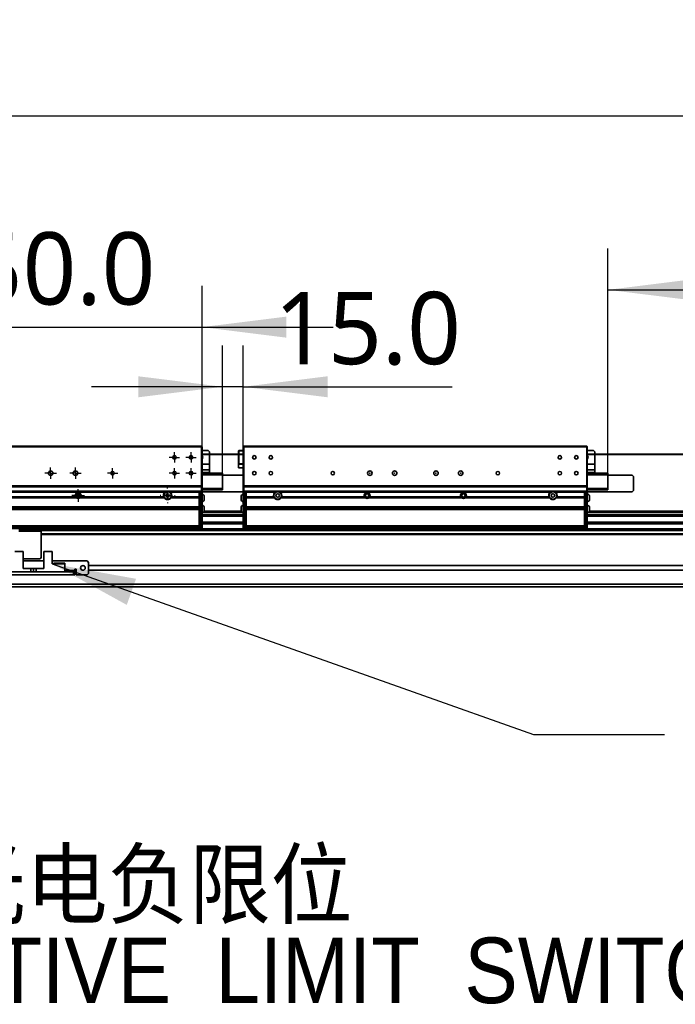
# Model space of a CAD drawing. Header units: millimetres. Extents: x 75 to 6266, y 75 to 4380.
# Tile 6 of 24: x 790 to 1267, y 2049 to 2764. Entities that reach past the tile are written whole.
import ezdxf

# ---------------------------------------------------------------- set-up
doc = ezdxf.new("R2010")
doc.units = ezdxf.units.MM
doc.header["$LTSCALE"] = 15
doc.layers.add('黑色实线', color=7, linetype='Continuous')
doc.styles.add('SLDTEXTSTYLE0', font='GOTHIC.TTF', dxfattribs={"width": 0.913, "bigfont": 'bigfont'})
doc.styles.add('SLDTEXTSTYLE1', font='GOTHIC.TTF', dxfattribs={"width": 0.913})
doc.styles.add('SLDTEXTSTYLE9', font='MSYH.TTC')
doc.styles.get("Standard").update_dxf_attribs({"font": 'MSYH.TTC'})
doc.dimstyles.new('SLDDIMSTYLE0', dxfattribs={"dimtxt": 52.5, "dimasz": 61.2, "dimexe": 0, "dimexo": 0.0625, "dimgap": 13.125, "dimtad": 2, "dimrnd": 1e-09, "dimzin": 4, "dimdsep": 46, "dimtxsty": 'SLDTEXTSTYLE9', "dimsah": 1, "dimcen": 0.09, "dimadec": 0, "dimazin": 1, "dimtfac": 1, "dimtmove": 0, "dimatfit": 0, "dimfxl": 0, "dimfrac": 2, "dimtolj": 1, "dimtzin": 12, "dimarcsym": 0})
doc.dimstyles.new('SLDDIMSTYLE2', dxfattribs={"dimtxt": 0.18, "dimasz": 61.2, "dimexe": 0, "dimexo": 0.0625, "dimgap": 0, "dimtad": 0, "dimtih": 1, "dimtoh": 1, "dimdec": 0, "dimrnd": 1e-09, "dimzin": 0, "dimdsep": 46, "dimtxsty": 'Standard', "dimsah": 1, "dimcen": 0.09, "dimadec": 0, "dimazin": 0, "dimtfac": 61.2, "dimtdec": 0, "dimtofl": 0, "dimtmove": 0, "dimatfit": 3, "dimfxl": 0, "dimfrac": 2, "dimtolj": 1, "dimtzin": 0, "dimarcsym": 0})
doc.dimstyles.new('SLDDIMSTYLE3', dxfattribs={"dimtxt": 52.5, "dimasz": 61.2, "dimexe": 0, "dimexo": 0.0625, "dimgap": 13.125, "dimtad": 2, "dimrnd": 1e-09, "dimzin": 4, "dimdsep": 46, "dimtxsty": 'SLDTEXTSTYLE9', "dimsah": 1, "dimcen": 0.09, "dimadec": 0, "dimazin": 1, "dimtfac": 1, "dimtofl": 0, "dimtmove": 0, "dimatfit": 3, "dimfxl": 0, "dimfrac": 2, "dimtolj": 1, "dimtzin": 12, "dimarcsym": 0})

# ---------------------------------------------------------------- blocks, each defined once
blk = doc.blocks.new('_D_7')
at = {"layer": '黑色实线', "color": 7}
for p, q in [((672.95, 2424.17), (672.95, 2571.22)), ((922.95, 2424.17), (922.95, 2571.22)), ((672.95, 2541.22), (577.7, 2541.22)), ((672.95, 2541.22), (922.95, 2541.22)), ((922.95, 2541.22), (1018.2, 2541.22))]:
    blk.add_line(p, q, dxfattribs=at)
for points in [[(672.95, 2541.22), (611.75, 2548.84), (611.75, 2533.6)], [(922.95, 2541.22), (984.15, 2533.6), (984.15, 2548.84)]]:
    blk.add_solid(points, dxfattribs=at)
at = {"layer": '黑色实线', "color": 7, "insert": (714.32, 2610.11), "char_height": 52.5, "attachment_point": 1, "style": 'SLDTEXTSTYLE9'}
blk.add_mtext('250.0', dxfattribs=at)
blk = doc.blocks.new('_D_8')
at = {"layer": '黑色实线', "color": 7}
for p, q in [((1217.95, 2434.07), (1217.95, 2598.32)), ((4152.95, 2454.37), (4152.95, 2598.32)), ((1217.95, 2568.32), (4152.95, 2568.32))]:
    blk.add_line(p, q, dxfattribs=at)
for points in [[(1217.95, 2568.32), (1279.15, 2560.7), (1279.15, 2575.94)], [(4152.95, 2568.32), (4091.75, 2575.94), (4091.75, 2560.7)]]:
    blk.add_solid(points, dxfattribs=at)
at = {"layer": '黑色实线', "color": 7, "char_height": 52.5, "attachment_point": 1, "style": 'SLDTEXTSTYLE9'}
for s, insert in [('=T/2+15', (2650.86, 2637.2)), ('2935.0', (2445.67, 2637.2))]:
    blk.add_mtext(s, dxfattribs=dict(at, insert=insert))
blk = doc.blocks.new('_D_10')
at = {"layer": '黑色实线', "color": 7}
for p, q in [((627.95, 2448.67), (627.95, 2724.67)), ((4447.95, 2448.67), (4447.95, 2724.67)), ((627.95, 2694.67), (4447.95, 2694.67))]:
    blk.add_line(p, q, dxfattribs=at)
for points in [[(627.95, 2694.67), (689.15, 2687.05), (689.15, 2702.29)], [(4447.95, 2694.67), (4386.75, 2702.29), (4386.75, 2687.05)]]:
    blk.add_solid(points, dxfattribs=at)
at = {"layer": '黑色实线', "color": 7, "insert": (2435.36, 2763.56), "char_height": 52.5, "attachment_point": 1, "style": 'SLDTEXTSTYLE9'}
blk.add_mtext('3820.0', dxfattribs=at)
blk = doc.blocks.new('_D_11')
at = {"layer": '黑色实线', "color": 7}
for p, q in [((937.95, 2435.07), (937.95, 2527.91)), ((952.95, 2420.67), (952.95, 2527.91)), ((937.95, 2497.91), (842.7, 2497.91)), ((952.95, 2497.91), (937.95, 2497.91)), ((952.95, 2497.91), (1104.84, 2497.91))]:
    blk.add_line(p, q, dxfattribs=at)
for points in [[(937.95, 2497.91), (876.75, 2505.53), (876.75, 2490.29)], [(952.95, 2497.91), (1014.15, 2490.29), (1014.15, 2505.53)]]:
    blk.add_solid(points, dxfattribs=at)
at = {"layer": '黑色实线', "color": 7, "insert": (975.49, 2566.8), "char_height": 52.5, "attachment_point": 1, "style": 'SLDTEXTSTYLE9'}
blk.add_mtext('15.0', dxfattribs=at)
blk = doc.blocks.new('SW_NOTE_0_10')
at = {"layer": '黑色实线', "color": 0, "char_height": 47.625, "attachment_point": 1}
for s, insert, style in [('        光电负限位', (9.05, 23.23), 'SLDTEXTSTYLE0'), ('NEGATIVE  LIMIT  SWITCH', (9.05, -39.39), 'SLDTEXTSTYLE1')]:
    blk.add_mtext(s, dxfattribs=dict(at, insert=insert, style=style))
blk = doc.blocks.new('SW_CENTERMARKSYMBOL_18')
at = {"layer": '黑色实线', "color": 0}
for p, q in [((-2.5, 0), (-4.567, 0)), ((0, 0), (-2.5, 0)), ((0, 2.5), (0, 4.567)), ((0, 0), (0, 2.5)), ((0, 0), (0, -2.5)), ((0, 0), (2.5, 0)), ((2.5, 0), (4.567, 0)), ((0, -2.5), (0, -4.567))]:
    blk.add_line(p, q, dxfattribs=at)
blk = doc.blocks.new('SW_CENTERMARKSYMBOL_19')
at = {"layer": '黑色实线', "color": 0}
for p, q in [((-5, 0), (-5.5, 0)), ((0, 0), (-2.5, 0)), ((0, 5), (0, 5.5)), ((0, 0), (0, 2.5)), ((0, 0), (0, -2.5)), ((0, 0), (2.5, 0)), ((5, 0), (5.5, 0)), ((0, -5), (0, -5.5))]:
    blk.add_line(p, q, dxfattribs=at)
blk = doc.blocks.new('SW_CENTERMARKSYMBOL_24')
at = {"layer": '黑色实线', "color": 0}
for p, q in [((-2.5, 0), (-3.75, 0)), ((0, 0), (-2.5, 0)), ((0, 2.5), (0, 3.75)), ((0, 0), (0, 2.5)), ((0, 0), (0, -2.5)), ((0, 0), (2.5, 0)), ((2.5, 0), (3.75, 0)), ((0, -2.5), (0, -3.75))]:
    blk.add_line(p, q, dxfattribs=at)
blk = doc.blocks.new('SW_CENTERMARKSYMBOL_25')
at = {"layer": '黑色实线', "color": 0}
for p, q in [((-2.5, 0), (-3.75, 0)), ((0, 0), (-2.5, 0)), ((0, 2.5), (0, 3.75)), ((0, 0), (0, 2.5)), ((0, 0), (0, -2.5)), ((0, 0), (2.5, 0)), ((2.5, 0), (3.75, 0)), ((0, -2.5), (0, -3.75))]:
    blk.add_line(p, q, dxfattribs=at)
blk = doc.blocks.new('SW_CENTERMARKSYMBOL_28')
at = {"layer": '黑色实线', "color": 0}
for p, q in [((-2.5, 0), (-4.15, 0)), ((0, 0), (-2.5, 0)), ((0, 2.5), (0, 4.15)), ((0, 0), (0, 2.5)), ((0, 0), (0, -2.5)), ((0, 0), (2.5, 0)), ((2.5, 0), (4.15, 0)), ((0, -2.5), (0, -4.15))]:
    blk.add_line(p, q, dxfattribs=at)
blk = doc.blocks.new('SW_CENTERMARKSYMBOL_29')
at = {"layer": '黑色实线', "color": 0}
for p, q in [((-2.5, 0), (-4.15, 0)), ((0, 0), (-2.5, 0)), ((0, 2.5), (0, 4.15)), ((0, 0), (0, 2.5)), ((0, 0), (0, -2.5)), ((0, 0), (2.5, 0)), ((2.5, 0), (4.15, 0)), ((0, -2.5), (0, -4.15))]:
    blk.add_line(p, q, dxfattribs=at)
blk = doc.blocks.new('SW_CENTERMARKSYMBOL_32')
at = {"layer": '黑色实线', "color": 0}
for p, q in [((-2.5, 0), (-3.75, 0)), ((0, 0), (-2.5, 0)), ((0, 2.5), (0, 3.75)), ((0, 0), (0, 2.5)), ((0, 0), (0, -2.5)), ((0, 0), (2.5, 0)), ((2.5, 0), (3.75, 0)), ((0, -2.5), (0, -3.75))]:
    blk.add_line(p, q, dxfattribs=at)
blk = doc.blocks.new('SW_CENTERMARKSYMBOL_33')
at = {"layer": '黑色实线', "color": 0}
for p, q in [((-2.5, 0), (-3.75, 0)), ((0, 0), (-2.5, 0)), ((0, 2.5), (0, 3.75)), ((0, 0), (0, 2.5)), ((0, 0), (0, -2.5)), ((0, 0), (2.5, 0)), ((2.5, 0), (3.75, 0)), ((0, -2.5), (0, -3.75))]:
    blk.add_line(p, q, dxfattribs=at)
blk = doc.blocks.new('SW_CENTERMARKSYMBOL_35')
at = {"layer": '黑色实线', "color": 0}
for p, q in [((-2.5, 0), (-3.75, 0)), ((0, 0), (-2.5, 0)), ((0, 2.5), (0, 3.75)), ((0, 0), (0, 2.5)), ((0, 0), (0, -2.5)), ((0, 0), (2.5, 0)), ((2.5, 0), (3.75, 0)), ((0, -2.5), (0, -3.75))]:
    blk.add_line(p, q, dxfattribs=at)

msp = doc.modelspace()

# ---------------------------------------------------------------- linework, layer by layer
at = {"color": 7, "linetype": 'Continuous', "lineweight": 35}
for p, q in [((673.255009, 2454.6706116), (922.6549094, 2454.6706116)), ((922.6549094, 2454.3706139), (673.255009, 2454.3706139)), ((922.6549094, 2454.3706139), (922.6549094, 2454.6706116)), ((922.9549592, 2454.3706139), (922.6549094, 2454.6706116)), ((922.6549094, 2426.0706117), (922.6549094, 2454.3706139)), ((922.6549094, 2454.3706139), (922.9549592, 2454.3706139)), ((922.9549592, 2454.3706139), (922.9549592, 2426.3030698)), ((953.2549803, 2454.6706116), (952.9549306, 2454.3706139)), ((952.9549306, 2426.3030698), (952.9549306, 2454.3706139)), ((953.2549803, 2454.3706139), (952.9549306, 2454.3706139)), ((953.2549803, 2454.3706139), (953.2549803, 2454.6706116)), ((953.2549803, 2454.6706116), (1202.655, 2454.6706116)), ((953.2549803, 2454.3706139), (953.2549803, 2426.0706117)), ((1202.655, 2454.3706139), (953.2549803, 2454.3706139)), ((1202.655, 2454.3706139), (1202.655, 2454.6706116)), ((1202.9549306, 2454.3706139), (1202.655, 2454.6706116)), ((1202.655, 2426.0706117), (1202.655, 2454.3706139)), ((1202.655, 2454.3706139), (1202.9549306, 2454.3706139)), ((1202.9549306, 2454.3706139), (1202.9549306, 2426.3030698)), ((927.4549906, 2451.6706129), (922.9549592, 2451.6706129)), ((922.9549592, 2448.8706177), (952.9549306, 2448.8706177)), ((922.9549592, 2448.6706143), (952.9549306, 2448.6706143)), ((928.4549182, 2450.6706184), (927.4549906, 2451.6706129)), ((928.4549182, 2450.6706184), (928.4549182, 2448.8706177)), ((928.4549182, 2448.6706143), (928.4549182, 2441.6497459)), ((949.4549458, 2451.3706153), (949.7549956, 2451.6706129)), ((949.4549458, 2451.3706153), (949.7549956, 2451.2463545)), ((949.4549458, 2448.8706177), (949.4549458, 2451.3706153)), ((949.4549458, 2441.9706126), (949.4549458, 2448.6706143)), ((949.7549956, 2451.6706129), (952.9549306, 2451.6706129)), ((949.7549956, 2451.6706129), (949.8792117, 2451.3706153)), ((949.8792117, 2451.3706153), (949.7549956, 2451.2463545)), ((949.7549956, 2451.2463545), (949.7549956, 2448.8706177)), ((949.7549956, 2448.6706143), (949.7549956, 2442.0948809)), ((952.9549306, 2451.3706153), (949.8792117, 2451.3706153)), ((1207.454962, 2451.6706129), (1202.9549306, 2451.6706129)), ((1202.9549306, 2448.8706177), (4152.9549783, 2448.8706177)), ((1202.9549306, 2448.6706143), (4152.9549783, 2448.6706143)), ((1208.4550088, 2450.6706184), (1207.454962, 2451.6706129)), ((1208.4550088, 2450.6706184), (1208.4550088, 2448.8706177)), ((1208.4550088, 2448.6706143), (1208.4550088, 2441.6497459)), ((928.4549182, 2441.6497459), (928.4549182, 2437.6636555)), ((949.4549458, 2441.9706126), (949.7549956, 2442.0948809)), ((949.7549956, 2441.670615), (949.4549458, 2441.9706126)), ((949.4549458, 2441.670615), (949.4549458, 2439.0706157)), ((952.9549306, 2441.670615), (949.4549458, 2441.670615)), ((949.4549458, 2439.0706157), (952.9549306, 2439.0706157)), ((949.7549956, 2442.0948809), (949.8792117, 2441.9706126)), ((949.8792117, 2441.9706126), (949.7549956, 2441.670615)), ((949.8792117, 2441.9706126), (952.9549306, 2441.9706126)), ((1208.4550088, 2441.6497459), (1208.4550088, 2437.6636555)), ((922.9549592, 2435.0706151), (937.9549449, 2435.0706151)), ((937.9549449, 2434.070613), (922.9549592, 2434.070613)), ((928.4549182, 2437.6636555), (928.4549182, 2435.6706178)), ((937.9549449, 2435.0706151), (937.9549449, 2434.070613)), ((937.9549449, 2424.0706151), (937.9549449, 2434.070613)), ((952.9549306, 2433.6706137), (937.9549449, 2433.6706137)), ((1202.9549306, 2435.0706151), (1217.9549163, 2435.0706151)), ((1217.9549163, 2434.070613), (1202.9549306, 2434.070613)), ((1208.4550088, 2437.6636555), (1208.4550088, 2435.6706178)), ((1217.9549163, 2435.0706151), (1217.9549163, 2434.070613)), ((1217.9549163, 2424.0706151), (1217.9549163, 2434.070613)), ((1235.4549592, 2433.6706137), (1217.9549163, 2433.6706137)), ((1236.4550059, 2432.6706117), (1235.4549592, 2433.6706137)), ((1236.4550059, 2432.6706117), (1236.4550059, 2422.6706138)), ((673.255009, 2426.0706117), (922.6549094, 2426.0706117)), ((922.6549094, 2425.2706131), (673.255009, 2425.2706131)), ((922.6549094, 2426.0706117), (922.9549592, 2426.3030698)), ((922.6549094, 2425.2706131), (922.6549094, 2426.0706117)), ((922.6549094, 2422.0706185), (922.6549094, 2425.2706131)), ((922.6549094, 2425.2706131), (922.9549592, 2425.0381624)), ((922.9549592, 2426.3030698), (922.9549592, 2425.0381624)), ((922.9549592, 2425.0381624), (922.9549592, 2422.3030692)), ((922.9549592, 2424.0706151), (937.9549449, 2424.0706151)), ((937.9549449, 2424.0706151), (937.9549449, 2423.0706131)), ((952.9549306, 2425.0381624), (952.9549306, 2426.3030698)), ((953.2549803, 2426.0706117), (952.9549306, 2426.3030698)), ((953.2549803, 2425.2706131), (952.9549306, 2425.0381624)), ((952.9549306, 2422.3030692), (952.9549306, 2425.0381624)), ((953.2549803, 2426.0706117), (1202.655, 2426.0706117)), ((953.2549803, 2426.0706117), (953.2549803, 2425.2706131)), ((953.2549803, 2425.2706131), (953.2549803, 2422.0706185)), ((1202.655, 2425.2706131), (953.2549803, 2425.2706131)), ((1202.655, 2426.0706117), (1202.9549306, 2426.3030698)), ((1202.655, 2425.2706131), (1202.655, 2426.0706117)), ((1202.655, 2422.0706185), (1202.655, 2425.2706131)), ((1202.655, 2425.2706131), (1202.9549306, 2425.0381624)), ((1202.9549306, 2426.3030698), (1202.9549306, 2425.0381624)), ((1202.9549306, 2425.0381624), (1202.9549306, 2422.3030692)), ((1202.9549306, 2424.0706151), (1217.9549163, 2424.0706151)), ((1217.9549163, 2424.0706151), (1217.9549163, 2423.0706131)), ((673.255009, 2422.0706185), (922.6549094, 2422.0706185)), ((896.0287993, 2421.2706124), (699.881119, 2421.2706124)), ((831.7220633, 2417.2706118), (764.187855, 2417.2706118)), ((764.8523276, 2418.0706179), (831.0575907, 2418.0706179)), ((832.2332328, 2420.220617), (831.5115397, 2418.9706182)), ((831.5115397, 2418.9706182), (832.2332328, 2417.7206119)), ((833.6766188, 2420.220617), (832.2332328, 2420.220617)), ((832.2332328, 2417.7206119), (833.6766188, 2417.7206119)), ((834.3983119, 2418.9706182), (833.6766188, 2420.220617)), ((833.6766188, 2417.7206119), (834.3983119, 2418.9706182)), ((895.4831784, 2417.2706118), (834.1879075, 2417.2706118)), ((834.8523801, 2418.0706179), (895.0931256, 2418.0706179)), ((896.0287993, 2421.2706124), (896.727485, 2421.7080062)), ((920.9549849, 2421.2706124), (899.8810475, 2421.2706124)), ((920.9549849, 2417.2706118), (900.4267876, 2417.2706118)), ((900.8168404, 2418.0706179), (920.9549849, 2418.0706179)), ((922.6549094, 2421.8706151), (920.9549849, 2421.8706151)), ((920.9549849, 2421.8706151), (920.9549849, 2421.2706124)), ((920.9549849, 2421.6706117), (921.9549124, 2421.6706117)), ((920.9549849, 2418.0706179), (920.9549849, 2421.2706124)), ((921.9549124, 2420.6706172), (920.9549849, 2420.6706172)), ((920.9549849, 2418.0706179), (920.9549849, 2417.2706118)), ((920.9549849, 2410.6706155), (920.9549849, 2417.2706118)), ((921.9549124, 2421.6706117), (921.9549124, 2420.6706172)), ((921.9549124, 2421.6706117), (922.9549592, 2421.6706117)), ((921.9549124, 2410.1706145), (921.9549124, 2420.6706172)), ((922.9549592, 2420.6706172), (921.9549124, 2420.6706172)), ((922.6549094, 2422.0706185), (922.9549592, 2422.3030692)), ((922.6549094, 2421.8706151), (922.9549592, 2422.1706128)), ((922.6549094, 2421.8706151), (922.6549094, 2422.0706185)), ((922.6549094, 2421.6706117), (922.6549094, 2421.8773207)), ((937.9549449, 2423.0706131), (922.9549592, 2423.0706131)), ((922.9549592, 2422.3030692), (922.9549592, 2422.1706128)), ((922.9549592, 2422.1706128), (922.9549592, 2421.6706117)), ((922.9549592, 2421.6706117), (922.9549592, 2420.6706172)), ((952.9549306, 2421.6706117), (922.9549592, 2421.6706117)), ((922.9549592, 2410.1706145), (922.9549592, 2420.6706172)), ((924.604935, 2418.8206157), (924.604935, 2415.5206157)), ((951.3049548, 2416.2188729), (951.3049548, 2418.8206157)), ((952.9549306, 2422.1706128), (952.9549306, 2422.3030692)), ((953.2549803, 2422.0706185), (952.9549306, 2422.3030692)), ((952.9549306, 2421.6706117), (952.9549306, 2422.1786072)), ((953.2549803, 2421.8706151), (952.9549306, 2422.1706128)), ((952.9549306, 2421.6706117), (953.9549773, 2421.6706117)), ((952.9549306, 2420.6706172), (952.9549306, 2421.6706117)), ((953.9549773, 2420.6706172), (952.9549306, 2420.6706172)), ((952.9549306, 2410.1706145), (952.9549306, 2420.6706172)), ((953.2549803, 2422.0706185), (953.2549803, 2421.8706151)), ((953.2549803, 2422.0706185), (1202.655, 2422.0706185)), ((953.2549803, 2421.8706151), (954.955024, 2421.8706151)), ((953.2549803, 2421.8706151), (953.2549803, 2421.6706117)), ((953.9549773, 2421.6706117), (954.955024, 2421.6706117)), ((953.9549773, 2420.6706172), (953.9549773, 2421.6706117)), ((954.955024, 2420.6706172), (953.9549773, 2420.6706172)), ((953.9549773, 2410.1706145), (953.9549773, 2420.6706172)), ((954.955024, 2421.2706124), (954.955024, 2421.8706151)), ((976.0288422, 2421.2706124), (954.955024, 2421.2706124)), ((954.955024, 2421.2706124), (954.955024, 2418.0706179)), ((954.955024, 2418.0706179), (975.0931685, 2418.0706179)), ((954.955024, 2417.2706118), (954.955024, 2418.0706179)), ((975.4831021, 2417.2706118), (954.955024, 2417.2706118)), ((954.955024, 2417.2706118), (954.955024, 2410.6706155)), ((975.4174178, 2417.370308), (975.0931685, 2418.0706179)), ((1176.0288899, 2421.2706124), (979.8810904, 2421.2706124)), ((1041.7221015, 2417.2706118), (980.4268306, 2417.2706118)), ((980.8167641, 2418.0706179), (1041.0576289, 2418.0706179)), ((1042.2332709, 2420.220617), (1041.5115779, 2418.9706182)), ((1041.5115779, 2418.9706182), (1042.2332709, 2417.7206119)), ((1043.676657, 2420.220617), (1042.2332709, 2420.220617)), ((1042.2332709, 2417.7206119), (1043.676657, 2417.7206119)), ((1044.39835, 2418.9706182), (1043.676657, 2420.220617)), ((1043.676657, 2417.7206119), (1044.39835, 2418.9706182)), ((1111.7220347, 2417.2706118), (1044.1878264, 2417.2706118)), ((1044.852299, 2418.0706179), (1111.0575621, 2418.0706179)), ((1112.2333234, 2420.220617), (1111.5116303, 2418.9706182)), ((1111.5116303, 2418.9706182), (1112.2333234, 2417.7206119)), ((1113.6767094, 2420.220617), (1112.2333234, 2420.220617)), ((1112.2333234, 2417.7206119), (1113.6767094, 2417.7206119)), ((1114.3984025, 2418.9706182), (1113.6767094, 2420.220617)), ((1113.6767094, 2417.7206119), (1114.3984025, 2418.9706182)), ((1175.4831498, 2417.2706118), (1114.1878789, 2417.2706118)), ((1114.8523515, 2418.0706179), (1175.093097, 2418.0706179)), ((1176.0288899, 2421.2706124), (1176.7274564, 2421.7080062)), ((1200.9549563, 2421.2706124), (1179.8811381, 2421.2706124)), ((1200.9549563, 2417.2706118), (1180.426759, 2417.2706118)), ((1180.8168118, 2418.0706179), (1200.9549563, 2418.0706179)), ((1202.655, 2421.8706151), (1200.9549563, 2421.8706151)), ((1200.9549563, 2421.8706151), (1200.9549563, 2421.2706124)), ((1200.9549563, 2421.6706117), (1201.955003, 2421.6706117)), ((1200.9549563, 2418.0706179), (1200.9549563, 2421.2706124)), ((1201.955003, 2420.6706172), (1200.9549563, 2420.6706172)), ((1200.9549563, 2418.0706179), (1200.9549563, 2417.2706118)), ((1200.9549563, 2410.6706155), (1200.9549563, 2417.2706118)), ((1201.955003, 2421.6706117), (1201.955003, 2420.6706172)), ((1201.955003, 2421.6706117), (1202.9549306, 2421.6706117)), ((1201.955003, 2410.1706145), (1201.955003, 2420.6706172)), ((1202.9549306, 2420.6706172), (1201.955003, 2420.6706172)), ((1202.655, 2422.0706185), (1202.9549306, 2422.3030692)), ((1202.655, 2421.8706151), (1202.9549306, 2422.1706128)), ((1202.655, 2421.8706151), (1202.655, 2422.0706185)), ((1202.655, 2421.6706117), (1202.655, 2421.8706151)), ((1217.9549163, 2423.0706131), (1202.9549306, 2423.0706131)), ((1202.9549306, 2422.3030692), (1202.9549306, 2422.1706128)), ((1202.9549306, 2422.1706128), (1202.9549306, 2421.6706117)), ((1202.9549306, 2421.6706117), (1202.9549306, 2420.6706172)), ((1235.4549592, 2421.6706117), (1202.9549306, 2421.6706117)), ((1202.9549306, 2410.1706145), (1202.9549306, 2420.6706172)), ((1204.6050256, 2418.8206157), (1204.6050256, 2415.5206157)), ((1235.4549592, 2421.6706117), (1236.4550059, 2422.6706138)), ((674.9549334, 2410.6706155), (920.9549849, 2410.6706155)), ((674.9549334, 2409.6706135), (920.9549849, 2409.6706135)), ((920.9549849, 2409.6706135), (920.9549849, 2410.6706155)), ((920.9549849, 2410.1706145), (921.9549124, 2410.1706145)), ((920.9549849, 2409.6706135), (920.9549849, 2408.6706152)), ((921.9549124, 2410.1706145), (921.9549124, 2409.1706162)), ((921.9549124, 2410.1706145), (922.9549592, 2410.1706145)), ((922.9549592, 2410.1706145), (922.9549592, 2409.1706162)), ((924.604935, 2410.8206143), (924.604935, 2407.5206144)), ((951.3049548, 2415.5206157), (951.3049548, 2416.2188729)), ((951.3049548, 2408.2188753), (951.3049548, 2410.8206143)), ((952.9549306, 2410.1706145), (953.9549773, 2410.1706145)), ((952.9549306, 2409.1706162), (952.9549306, 2410.1706145)), ((953.9549773, 2410.1706145), (954.955024, 2410.1706145)), ((953.9549773, 2409.1706162), (953.9549773, 2410.1706145)), ((954.955024, 2410.6706155), (1200.9549563, 2410.6706155)), ((954.955024, 2410.6706155), (954.955024, 2409.6706135)), ((954.955024, 2409.6706135), (1200.9549563, 2409.6706135)), ((954.955024, 2408.6706152), (954.955024, 2409.6706135)), ((1200.9549563, 2409.6706135), (1200.9549563, 2410.6706155)), ((1200.9549563, 2410.1706145), (1201.955003, 2410.1706145)), ((1200.9549563, 2409.6706135), (1200.9549563, 2408.6706152)), ((1201.955003, 2410.1706145), (1201.955003, 2409.1706162)), ((1201.955003, 2410.1706145), (1202.9549306, 2410.1706145)), ((1202.9549306, 2410.1706145), (1202.9549306, 2409.1706162)), ((1204.6050256, 2410.8206143), (1204.6050256, 2407.5206144)), ((920.9549849, 2408.6706152), (674.9549334, 2408.6706152)), ((920.9549849, 2409.1706162), (921.9549124, 2409.1706162)), ((920.9549849, 2408.6706152), (920.9549849, 2396.9706146)), ((921.9549124, 2408.1706142), (920.9549849, 2408.1706142)), ((921.9549124, 2409.1706162), (921.9549124, 2408.1706142)), ((921.9549124, 2409.1706162), (922.9549592, 2409.1706162)), ((921.9549124, 2408.1706142), (921.9549124, 2396.3706156)), ((922.9549592, 2408.1706142), (921.9549124, 2408.1706142)), ((922.9549592, 2409.1706162), (922.9549592, 2408.1706142)), ((922.9549592, 2408.1706142), (922.9549592, 2396.3706156)), ((922.9549592, 2404.9206151), (952.9549306, 2404.9206151)), ((951.3049548, 2407.6706132), (924.604935, 2407.6706132)), ((951.3049548, 2407.5206144), (951.3049548, 2408.2188753)), ((952.9549306, 2409.1706162), (953.9549773, 2409.1706162)), ((952.9549306, 2408.1706142), (952.9549306, 2409.1706162)), ((953.9549773, 2408.1706142), (952.9549306, 2408.1706142)), ((952.9549306, 2408.1706142), (952.9549306, 2396.3706156)), ((953.9549773, 2409.1706162), (954.955024, 2409.1706162)), ((953.9549773, 2408.1706142), (953.9549773, 2409.1706162)), ((954.955024, 2408.1706142), (953.9549773, 2408.1706142)), ((953.9549773, 2408.1706142), (953.9549773, 2396.3706156)), ((1200.9549563, 2408.6706152), (954.955024, 2408.6706152)), ((954.955024, 2408.6706152), (954.955024, 2396.9706146)), ((1200.9549563, 2409.1706162), (1201.955003, 2409.1706162)), ((1200.9549563, 2408.6706152), (1200.9549563, 2396.9706146)), ((1201.955003, 2408.1706142), (1200.9549563, 2408.1706142)), ((1201.955003, 2409.1706162), (1201.955003, 2408.1706142)), ((1201.955003, 2409.1706162), (1202.9549306, 2409.1706162)), ((1201.955003, 2408.1706142), (1201.955003, 2396.3706156)), ((1202.9549306, 2408.1706142), (1201.955003, 2408.1706142)), ((1202.9549306, 2409.1706162), (1202.9549306, 2408.1706142)), ((1202.9549306, 2408.1706142), (1202.9549306, 2396.3706156)), ((1202.9549306, 2404.9206151), (4152.9549783, 2404.9206151)), ((4151.3050025, 2407.6706132), (1204.6050256, 2407.6706132)), ((674.9549334, 2396.9706146), (920.9549849, 2396.9706146)), ((675.9549802, 2396.9706146), (919.9549382, 2396.9706146)), ((919.9549382, 2395.9706163), (675.9549802, 2395.9706163)), ((919.9549382, 2395.9706163), (919.9549382, 2396.9706146)), ((919.9549382, 2394.9706143), (919.9549382, 2395.9706163)), ((919.9549382, 2395.9706163), (920.9549849, 2395.9706163)), ((920.9549849, 2396.9706146), (920.9549849, 2396.3706156)), ((920.9549849, 2395.5045899), (920.9549849, 2396.3706156)), ((920.9549849, 2396.3706156), (921.9549124, 2396.3706156)), ((920.9549849, 2395.5045899), (920.9549849, 2394.9706143)), ((921.9549124, 2395.3706136), (920.9549849, 2395.3706136)), ((921.9549124, 2396.3706156), (921.9549124, 2395.3706136)), ((921.9549124, 2396.3706156), (922.9549592, 2396.3706156)), ((922.9549592, 2395.3706136), (921.9549124, 2395.3706136)), ((952.9549306, 2398.4206168), (922.9549592, 2398.4206168)), ((922.9549592, 2396.3706156), (922.9549592, 2395.3706136)), ((952.9549306, 2395.3706136), (952.9549306, 2396.3706156)), ((952.9549306, 2396.3706156), (953.9549773, 2396.3706156)), ((953.9549773, 2395.3706136), (952.9549306, 2395.3706136)), ((953.9549773, 2396.3706156), (954.955024, 2396.3706156)), ((953.9549773, 2395.3706136), (953.9549773, 2396.3706156)), ((954.955024, 2395.3706136), (953.9549773, 2395.3706136)), ((954.955024, 2396.9706146), (954.955024, 2396.3706156)), ((954.955024, 2396.9706146), (1200.9549563, 2396.9706146)), ((954.955024, 2396.3706156), (954.955024, 2395.5045899)), ((954.955024, 2395.9706163), (955.9549515, 2395.9706163)), ((954.955024, 2394.9706143), (954.955024, 2395.5045899)), ((955.9549515, 2396.9706146), (955.9549515, 2395.9706163)), ((955.9549515, 2396.9706146), (1199.9549096, 2396.9706146)), ((955.9549515, 2395.9706163), (955.9549515, 2394.9706143)), ((1199.9549096, 2395.9706163), (955.9549515, 2395.9706163)), ((1199.9549096, 2395.9706163), (1199.9549096, 2396.9706146)), ((1199.9549096, 2394.9706143), (1199.9549096, 2395.9706163)), ((1199.9549096, 2395.9706163), (1200.9549563, 2395.9706163)), ((1200.9549563, 2396.9706146), (1200.9549563, 2396.3706156)), ((1200.9549563, 2396.3706156), (1201.955003, 2396.3706156)), ((1200.9549563, 2395.5045899), (1200.9549563, 2396.3706156)), ((1200.9549563, 2395.5045899), (1200.9549563, 2394.9706143)), ((1201.955003, 2395.3706136), (1200.9549563, 2395.3706136)), ((1201.955003, 2396.3706156), (1201.955003, 2395.3706136)), ((1201.955003, 2396.3706156), (1202.9549306, 2396.3706156)), ((1202.9549306, 2395.3706136), (1201.955003, 2395.3706136)), ((4152.9549783, 2398.4206168), (1202.9549306, 2398.4206168)), ((1202.9549306, 2396.3706156), (1202.9549306, 2395.3706136)), ((919.9549382, 2394.9706143), (675.9549802, 2394.9706143)), ((790.9549897, 2393.970616), (789.954943, 2393.970616)), ((805.9549754, 2392.9706139), (789.954943, 2392.9706139)), ((790.9549897, 2394.9706143), (790.9549897, 2393.970616)), ((804.9549287, 2394.9706143), (790.9549897, 2394.9706143)), ((804.9549287, 2393.970616), (790.9549897, 2393.970616)), ((804.9549287, 2393.970616), (804.9549287, 2394.9706143)), ((805.9549754, 2393.970616), (804.9549287, 2393.970616)), ((805.9549754, 2394.9706143), (805.9549754, 2393.970616)), ((4269.954962, 2394.7206138), (805.9549754, 2394.7206138)), ((805.9549754, 2393.970616), (805.9549754, 2392.9706139)), ((4269.954962, 2393.9519895), (805.9549754, 2393.9519895)), ((805.9549754, 2392.9706139), (805.9549754, 2373.9706145)), ((4269.954962, 2390.9206165), (805.9549754, 2390.9206165)), ((920.9549849, 2394.9706143), (919.9549382, 2394.9706143)), ((955.9549515, 2394.9706143), (954.955024, 2394.9706143)), ((1199.9549096, 2394.9706143), (955.9549515, 2394.9706143)), ((1200.9549563, 2394.9706143), (1199.9549096, 2394.9706143)), ((792.9549639, 2378.3206155), (786.954922, 2378.3206155)), ((792.9549639, 2378.3206155), (792.9549639, 2365.9206152)), ((807.9549496, 2378.3206155), (807.9549496, 2365.9206152)), ((813.9549916, 2378.3206155), (807.9549496, 2378.3206155)), ((813.9549916, 2369.4206158), (813.9549916, 2378.3206155)), ((804.9549287, 2372.9706144), (792.9549639, 2372.9706144)), ((807.9549496, 2371.4206161), (792.9549639, 2371.4206161)), ((839.4549315, 2371.4206161), (813.9549916, 2371.4206161)), ((823.1549685, 2369.4206158), (813.9549916, 2369.4206158)), ((815.3549855, 2369.9206149), (814.8550217, 2369.4206158)), ((815.3549855, 2369.9206149), (823.1549685, 2369.9206149)), ((823.1549685, 2369.4206158), (823.1549685, 2369.9206149)), ((823.1549685, 2363.4206157), (823.1549685, 2369.4206158)), ((840.4549783, 2370.4206159), (839.4549315, 2371.4206161)), ((840.4549783, 2362.4206155), (840.4549783, 2370.4206159)), ((4235.4549592, 2368.1206152), (840.4549783, 2368.1206152)), ((829.4549411, 2363.4206157), (771.4549725, 2363.4206157)), ((829.4549411, 2361.4206154), (771.4549725, 2361.4206154)), ((798.4549229, 2365.9206152), (792.9549639, 2365.9206152)), ((798.4549229, 2363.4206157), (798.4549229, 2365.9206152)), ((800.4550164, 2365.9206152), (798.4549229, 2365.9206152)), ((800.4550164, 2363.4206157), (800.4550164, 2365.9206152)), ((802.4549906, 2365.9206152), (800.4550164, 2365.9206152)), ((802.4549906, 2365.9206152), (802.4549906, 2363.4206157)), ((807.9549496, 2365.9206152), (802.4549906, 2365.9206152)), ((829.4549411, 2361.4206154), (829.4549411, 2363.4206157)), ((829.4549411, 2363.4206157), (830.4549878, 2363.4206157)), ((830.4549878, 2361.4206154), (829.4549411, 2361.4206154)), ((831.4549153, 2365.4206151), (830.4549878, 2365.4206151)), ((830.4549878, 2365.4206151), (830.4549878, 2364.4206149)), ((831.4549153, 2364.7206154), (830.4549878, 2364.7206154)), ((830.4549878, 2363.4206157), (830.4549878, 2364.4206149)), ((830.4549878, 2363.4206157), (830.4549878, 2361.4206154)), ((831.4549153, 2361.4206154), (831.4549153, 2365.4206151)), ((831.4549153, 2361.4206154), (839.4549315, 2361.4206154)), ((839.4549315, 2361.4206154), (840.4549783, 2362.4206155)), ((4235.4549592, 2364.7206154), (840.4549783, 2364.7206154)), ((647.954983, 2354.6706154), (4427.9549544, 2354.6706154)), ((647.954983, 2352.6706151), (4427.9549544, 2352.6706151))]:
    msp.add_line(p, q, dxfattribs=at)
at = {"color": 8, "linetype": 'Continuous', "lineweight": 35}
for p, q in [((922.9549592, 2441.6497459), (928.4549182, 2441.6497459)), ((1202.9549306, 2441.6497459), (1208.4550088, 2441.6497459)), ((928.4549182, 2437.6636555), (922.9549592, 2437.6636555)), ((928.4549182, 2435.6706178), (922.9549592, 2435.6706178)), ((1208.4550088, 2437.6636555), (1202.9549306, 2437.6636555)), ((1208.4550088, 2435.6706178), (1202.9549306, 2435.6706178)), ((952.9549306, 2404.0489344), (922.9549592, 2404.0489344)), ((952.9549306, 2403.8645698), (922.9549592, 2403.8645698)), ((952.175421, 2406.6706149), (923.7344687, 2406.6706149)), ((4152.9549783, 2404.0489344), (1202.9549306, 2404.0489344)), ((4152.9549783, 2403.8645698), (1202.9549306, 2403.8645698)), ((4152.1754687, 2406.6706149), (1203.7344401, 2406.6706149)), ((952.9549306, 2399.4766621), (922.9549592, 2399.4766621)), ((952.9549306, 2399.2922975), (922.9549592, 2399.2922975)), ((4152.9549783, 2399.4766621), (1202.9549306, 2399.4766621)), ((4152.9549783, 2399.2922975), (1202.9549306, 2399.2922975)), ((4269.954962, 2393.6519882), (805.9549754, 2393.6519882)), ((4269.954962, 2391.2206141), (805.9549754, 2391.2206141)), ((4269.954962, 2390.6206151), (805.9549754, 2390.6206151)), ((830.4549878, 2364.4206149), (823.1549685, 2364.4206149))]:
    msp.add_line(p, q, dxfattribs=at)
at = {"color": 7, "linetype": 'Continuous', "lineweight": 35, "flags": 128}
for points in [[(928.547067, 2435.0706151), (928.4934228, 2435.2804309), (928.4549182, 2435.6706178)], [(1208.5470383, 2435.0706151), (1208.4933942, 2435.2804309), (1208.4550088, 2435.6706178)], [(895.4831784, 2417.2706118), (895.4723304, 2417.2864443), (895.113272, 2418.0090239)], [(900.8168404, 2418.0706179), (900.654835, 2417.6626539), (900.4267876, 2417.2706118)], [(980.8183139, 2418.0753564), (980.6774085, 2417.7103972), (980.4268306, 2417.2706118)], [(1175.4831498, 2417.2706118), (1175.4723017, 2417.2864443), (1175.1132434, 2418.0090239)], [(1180.8168118, 2418.0706179), (1180.6548064, 2417.6626539), (1180.426759, 2417.2706118)]]:
    msp.add_lwpolyline(points, dxfattribs=at)
at = {"color": 7, "linetype": 'Continuous', "lineweight": 35}
for centre, radius in [((902.9549687, 2446.6706151), 1.25), ((914.9549687, 2446.6706151), 1.25), ((960.9549687, 2446.6706151), 1.25), ((972.9549687, 2446.6706151), 1.25), ((1182.9549687, 2446.6706151), 1.25), ((1194.9549687, 2446.6706151), 1.25), ((812.9549687, 2435.1706151), 1.65), ((812.9549687, 2435.1706151), 0.1521485), ((830.9549687, 2435.1706151), 1.65), ((830.9549687, 2435.1706151), 0.1521485), ((857.9549687, 2435.1706151), 1.25), ((902.9549687, 2435.1706151), 1.25), ((914.9549687, 2435.1706151), 1.25), ((960.9549687, 2435.1706151), 1.25), ((972.9549687, 2435.1706151), 1.25), ((1017.9549687, 2435.1706151), 1.25), ((1044.9549687, 2435.1706151), 1.65), ((1044.9549687, 2435.1706151), 0.1521485), ((1062.9549687, 2435.1706151), 1.65), ((1062.9549687, 2435.1706151), 0.1521485), ((1092.9549687, 2435.1706151), 1.65), ((1092.9549687, 2435.1706151), 0.1521485), ((1110.9549687, 2435.1706151), 1.65), ((1110.9549687, 2435.1706151), 0.1521485), ((1137.9549687, 2435.1706151), 1.25), ((1182.9549687, 2435.1706151), 1.25), ((1194.9549687, 2435.1706151), 1.25), ((832.9549687, 2418.9706151), 2.067), ((897.9549687, 2418.9706151), 2.7), ((897.9549687, 2418.9706151), 1.25), ((977.9549687, 2418.9706151), 2.7), ((977.9549687, 2418.9706151), 1.25), ((1042.9549687, 2418.9706151), 2.067), ((1112.9549687, 2418.9706151), 2.067), ((1177.9549687, 2418.9706151), 2.7), ((1177.9549687, 2418.9706151), 1.25), ((836.4549687, 2366.4206153), 1.7)]:
    msp.add_circle(centre, radius, dxfattribs=at)
for centre, radius, start, end in [((921.9549687, 2446.6706151), 1.6, 308.6821874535, 51.3178125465), ((1201.9549687, 2446.6706151), 1.6, 308.6821874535, 51.3178125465), ((832.9549687, 2418.9706151), 2.1, 334.6230664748, 205.3769335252), ((832.9549687, 2418.9706151), 1.25, 150, 210), ((832.9549687, 2418.9706151), 2.1, 234.0494323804, 305.9505676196), ((832.9549687, 2418.9706151), 1.25, 90, 150), ((832.9549687, 2418.9706151), 1.25, 210, 270), ((832.9549687, 2418.9706151), 1.25, 30, 90), ((832.9549687, 2418.9706151), 1.25, 270, 330), ((832.9549687, 2418.9706151), 1.25, 330, 30), ((897.9549687, 2418.9706151), 3, 129.9445051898, 197.4576031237), ((897.9549687, 2418.9706151), 3, 214.5181078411, 325.4818921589), ((897.9549687, 2418.9706151), 3, 50.0554948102, 114.1519188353), ((897.9549687, 2418.9706151), 3, 342.5423968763, 50.0554948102), ((922.1436051, 2417.1706151), 2.9632433, 33.8363231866, 74.1089300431), ((953.7663324, 2417.1706151), 2.9632433, 105.8910699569, 146.1636768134), ((977.9549687, 2418.9706151), 3, 129.9445051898, 197.4576031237), ((977.9549687, 2418.9706151), 3, 214.5181078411, 325.4818921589), ((977.9549687, 2418.9706151), 3, 51.5050395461, 129.9445051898), ((977.9549687, 2418.9706151), 3, 342.5423968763, 50.0554948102), ((1042.9549687, 2418.9706151), 2.1, 334.6230664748, 205.3769335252), ((1042.9549687, 2418.9706151), 1.25, 150, 210), ((1042.9549687, 2418.9706151), 2.1, 234.0494323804, 305.9505676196), ((1042.9549687, 2418.9706151), 1.25, 90, 150), ((1042.9549687, 2418.9706151), 1.25, 210, 270), ((1042.9549687, 2418.9706151), 1.25, 30, 90), ((1042.9549687, 2418.9706151), 1.25, 270, 330), ((1042.9549687, 2418.9706151), 1.25, 330, 30), ((1112.9549687, 2418.9706151), 2.1, 334.6230664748, 205.3769335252), ((1112.9549687, 2418.9706151), 1.25, 150, 210), ((1112.9549687, 2418.9706151), 2.1, 234.0494323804, 305.9505676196), ((1112.9549687, 2418.9706151), 1.25, 90, 150), ((1112.9549687, 2418.9706151), 1.25, 210, 270), ((1112.9549687, 2418.9706151), 1.25, 30, 90), ((1112.9549687, 2418.9706151), 1.25, 270, 330), ((1112.9549687, 2418.9706151), 1.25, 330, 30), ((1177.9549687, 2418.9706151), 3, 129.9445051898, 197.4576031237), ((1177.9549687, 2418.9706151), 3, 214.5181078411, 325.4818921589), ((1177.9549687, 2418.9706151), 3, 50.0554948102, 114.1519188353), ((1177.9549687, 2418.9706151), 3, 342.5423968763, 50.0554948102), ((1202.1436051, 2417.1706151), 2.9632433, 33.8363231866, 74.1089300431), ((922.1436051, 2417.1706151), 2.9632433, 285.8910699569, 326.1636768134), ((922.1436051, 2409.1706151), 2.9632433, 33.8363231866, 74.1089300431), ((953.7663324, 2417.1706151), 2.9632433, 213.8363231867, 254.1089300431), ((953.7663324, 2409.1706151), 2.9632433, 105.8910699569, 146.1636768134), ((1202.1436051, 2417.1706151), 2.9632433, 285.8910699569, 326.1636768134), ((1202.1436051, 2409.1706151), 2.9632433, 33.8363231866, 74.1089300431), ((922.1436051, 2409.1706151), 2.9632433, 285.8910699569, 326.1636768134), ((953.7663324, 2409.1706151), 2.9632433, 213.8363231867, 254.1089300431), ((1202.1436051, 2409.1706151), 2.9632433, 285.8910699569, 326.1636768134), ((804.9549687, 2373.9706151), 1, 270, 0)]:
    msp.add_arc(centre, radius, start, end, dxfattribs=at)
for points, knots in [([(895.4831784, 2417.2706118), (895.480728, 2417.2740946), (895.4758352, 2417.2810489), (895.4402846, 2417.3339935), (895.3887941, 2417.4153315), (895.3216244, 2417.5308676), (895.2476382, 2417.6742943), (895.1811074, 2417.8242819), (895.1327617, 2417.951343), (895.1041017, 2418.0358765), (895.0941271, 2418.0678434), (895.0933337, 2418.0700414), (895.0931256, 2418.0706179)], [0, 0, 0, 0, 0.0894082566, 0.1785263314, 0.2745986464, 0.3867025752, 0.5118183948, 0.638524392, 0.7562875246, 0.8636049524, 0.9642272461, 1, 1, 1, 1]), ([(896.0287993, 2421.2706124), (896.0317509, 2421.2730871), (896.0376386, 2421.2780233), (896.0856944, 2421.317544), (896.1793096, 2421.3902481), (896.3723204, 2421.5252315), (896.7744713, 2421.7494578), (897.3326686, 2421.932254), (898.0758361, 2421.9983827), (898.7334126, 2421.8950502), (899.2539451, 2421.686008), (899.5553873, 2421.5122587), (899.7242875, 2421.3948842), (899.8185298, 2421.3220701), (899.8667325, 2421.2826404), (899.8805901, 2421.2711673), (899.8809844, 2421.2706889), (899.8810475, 2421.2706124)], [0, 0, 0, 0, 0.0217214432, 0.043327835, 0.0742366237, 0.1221440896, 0.2066756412, 0.3738510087, 0.5096809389, 0.6951846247, 0.8101918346, 0.8785657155, 0.9230851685, 0.953423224, 0.9765488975, 0.9962490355, 1, 1, 1, 1]), ([(900.8168404, 2418.0706179), (900.8155411, 2418.0665152), (900.812943, 2418.058312), (900.7922977, 2417.9948332), (900.7588093, 2417.901479), (900.7107166, 2417.7825084), (900.6490975, 2417.6475801), (900.5761203, 2417.5087463), (900.5022539, 2417.383987), (900.4486748, 2417.3023283), (900.4284341, 2417.2730538), (900.4271503, 2417.2711496), (900.4267876, 2417.2706118)], [0, 0, 0, 0, 0.0975392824, 0.1950278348, 0.293842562, 0.3968730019, 0.5070089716, 0.6266132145, 0.7536664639, 0.8775565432, 0.9654147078, 1, 1, 1, 1]), ([(975.4831021, 2417.2706118), (975.4807024, 2417.2740954), (975.4759106, 2417.2810517), (975.4403103, 2417.3339896), (975.3888681, 2417.4153591), (975.3214953, 2417.5308059), (975.2477083, 2417.6743301), (975.1811808, 2417.8242987), (975.1326435, 2417.9513268), (975.1040726, 2418.0358788), (975.0939505, 2418.067843), (975.093331, 2418.0700413), (975.0931685, 2418.0706179)], [0, 0, 0, 0, 0.0893977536, 0.1785143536, 0.2745850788, 0.3867273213, 0.5118004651, 0.6385043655, 0.7562932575, 0.8636089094, 0.9642295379, 1, 1, 1, 1]), ([(976.0288422, 2421.2706124), (976.0317926, 2421.2730878), (976.0376776, 2421.2780254), (976.0857451, 2421.3175259), (976.1792129, 2421.3903047), (976.3724012, 2421.5251728), (976.7744383, 2421.7494647), (977.3326377, 2421.9322636), (978.0757555, 2421.9983766), (978.7333449, 2421.8950698), (979.2538857, 2421.68596), (979.555397, 2421.5122875), (979.7243554, 2421.3948829), (979.8185151, 2421.3220699), (979.8669238, 2421.2826441), (979.8803137, 2421.2711668), (979.8809833, 2421.2706889), (979.8810904, 2421.2706124)], [0, 0, 0, 0, 0.0217214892, 0.0433279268, 0.0742211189, 0.1221485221, 0.2066802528, 0.3738312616, 0.5096614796, 0.6951655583, 0.8101730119, 0.8785695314, 0.9230890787, 0.9534271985, 0.976552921, 0.9962483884, 1, 1, 1, 1]), ([(980.8167641, 2418.0706179), (980.8155271, 2418.0665141), (980.8130535, 2418.058308), (980.7921837, 2417.9948355), (980.7587043, 2417.9015054), (980.7108277, 2417.7824488), (980.648947, 2417.6476516), (980.5762279, 2417.5086788), (980.5021561, 2417.3840181), (980.4485425, 2417.3023302), (980.428489, 2417.2730531), (980.4271959, 2417.2711495), (980.4268306, 2417.2706118)], [0, 0, 0, 0, 0.0975347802, 0.1950372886, 0.2938521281, 0.3968517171, 0.507025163, 0.6265886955, 0.7536815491, 0.8775717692, 0.9654146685, 1, 1, 1, 1]), ([(1175.4831498, 2417.2706118), (1175.4807618, 2417.274097), (1175.4759926, 2417.2810573), (1175.4402064, 2417.3339817), (1175.3887887, 2417.4153362), (1175.3215703, 2417.5308379), (1175.2477468, 2417.6743255), (1175.1812274, 2417.8242999), (1175.1327025, 2417.9513265), (1175.1040812, 2418.0358788), (1175.0940979, 2418.0678432), (1175.093305, 2418.0700413), (1175.093097, 2418.0706179)], [0, 0, 0, 0, 0.0893990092, 0.1785412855, 0.27461336, 0.386717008, 0.5117919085, 0.6384975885, 0.7562881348, 0.8636052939, 0.9642273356, 1, 1, 1, 1]), ([(1176.0288899, 2421.2706124), (1176.0317919, 2421.2730878), (1176.0375809, 2421.2780258), (1176.0856795, 2421.3175423), (1176.1792832, 2421.3902739), (1176.3724027, 2421.5251558), (1176.7744221, 2421.7495347), (1177.3326555, 2421.9322381), (1178.0757982, 2421.9983826), (1178.733404, 2421.8950771), (1179.2539133, 2421.6859443), (1179.5554548, 2421.5123316), (1179.7242825, 2421.3948567), (1179.8184676, 2421.3220722), (1179.8667965, 2421.28264), (1179.8803671, 2421.2711671), (1179.8810318, 2421.2706889), (1179.8811381, 2421.2706124)], [0, 0, 0, 0, 0.0217177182, 0.0433241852, 0.0742330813, 0.1221605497, 0.2066696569, 0.3738456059, 0.5096760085, 0.6951803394, 0.8101879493, 0.8785845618, 0.9230842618, 0.9534224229, 0.9765481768, 0.9962483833, 1, 1, 1, 1]), ([(1180.8168118, 2418.0706179), (1180.8155114, 2418.0665156), (1180.8129114, 2418.0583131), (1180.792281, 2417.9948286), (1180.7587377, 2417.9015061), (1180.7108794, 2417.7824486), (1180.6489943, 2417.6476517), (1180.5762722, 2417.5086788), (1180.5022183, 2417.3840181), (1180.4485439, 2417.3023302), (1180.4286253, 2417.2730526), (1180.4271701, 2417.2711494), (1180.426759, 2417.2706118)], [0, 0, 0, 0, 0.0975399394, 0.1950291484, 0.2938445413, 0.396844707, 0.5070187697, 0.6265829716, 0.7536765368, 0.8775674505, 0.9654108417, 1, 1, 1, 1])]:
    msp.add_open_spline(points, degree=3, knots=knots, dxfattribs=at)

# ---------------------------------------------------------------- block references
at = {"layer": '黑色实线', "color": 7}
for name, p in [('SW_CENTERMARKSYMBOL_24', (902.9549687, 2446.6706151)), ('SW_CENTERMARKSYMBOL_25', (914.9549687, 2446.6706151)), ('SW_CENTERMARKSYMBOL_29', (812.9549687, 2435.1706151)), ('SW_CENTERMARKSYMBOL_28', (830.9549687, 2435.1706151)), ('SW_CENTERMARKSYMBOL_35', (857.9549687, 2435.1706151)), ('SW_CENTERMARKSYMBOL_32', (902.9549687, 2435.1706151)), ('SW_CENTERMARKSYMBOL_33', (914.9549687, 2435.1706151)), ('SW_CENTERMARKSYMBOL_19', (897.9549687, 2418.9706151)), ('SW_CENTERMARKSYMBOL_18', (832.9549687, 2418.9706151))]:
    msp.add_blockref(name, p, dxfattribs=at)
at = {"layer": '黑色实线'}
msp.add_blockref('SW_NOTE_0_10', (597.3677885, 2137.3245396), dxfattribs=at)

# ---------------------------------------------------------------- dimensions: what is measured, and where the dimension line sits
at = {"layer": '黑色实线', "color": 7}
for base, p1, p2, dimstyle, picture, middle in [((4447.9549687, 2694.6706151), (627.9549687, 2448.6706149), (4447.9549687, 2448.6706149), 'SLDDIMSTYLE3', '_D_10', (2537.9549687, 2694.6706151)), ((937.9549687, 2497.9110368), (952.9549687, 2420.6706151), (937.9549687, 2435.0706151), 'SLDDIMSTYLE0', '_D_11', (1040.1633306, 2497.9110368))]:
    dim = msp.add_linear_dim(base=base, p1=p1, p2=p2, dimstyle=dimstyle, dxfattribs=at)
    dim.commit()
    dim.dimension.update_dxf_attribs({"geometry": picture, "text_midpoint": middle, "dimtype": 160})
dim = msp.add_linear_dim(base=(4152.9549687, 2568.3204275), p1=(1217.9549687, 2434.0706151), p2=(4152.9549687, 2454.3706151), text='<>=T/2+15', dimstyle='SLDDIMSTYLE3', dxfattribs=at)
dim.commit()
dim.dimension.update_dxf_attribs({"geometry": '_D_8', "text_midpoint": (2685.4549687, 2568.3204275), "dimtype": 160})
dim = msp.add_linear_dim(base=(922.9549687, 2541.2208619), p1=(672.9549687, 2424.1706151), p2=(922.9549687, 2424.1706151), angle=0, dimstyle='SLDDIMSTYLE0', dxfattribs=at)
dim.commit()
dim.dimension.update_dxf_attribs({"geometry": '_D_7', "text_midpoint": (797.9549687, 2541.2208619), "dimtype": 160})

# ---------------------------------------------------------------- leaders
at = {"layer": '黑色实线'}
msp.add_leader([(813.9549687, 2369.4206154), (1163.7764423, 2245.4976165), (1259.0264423, 2245.4976165)], dimstyle='SLDDIMSTYLE2', dxfattribs=at)

doc.saveas('drawing.dxf')
